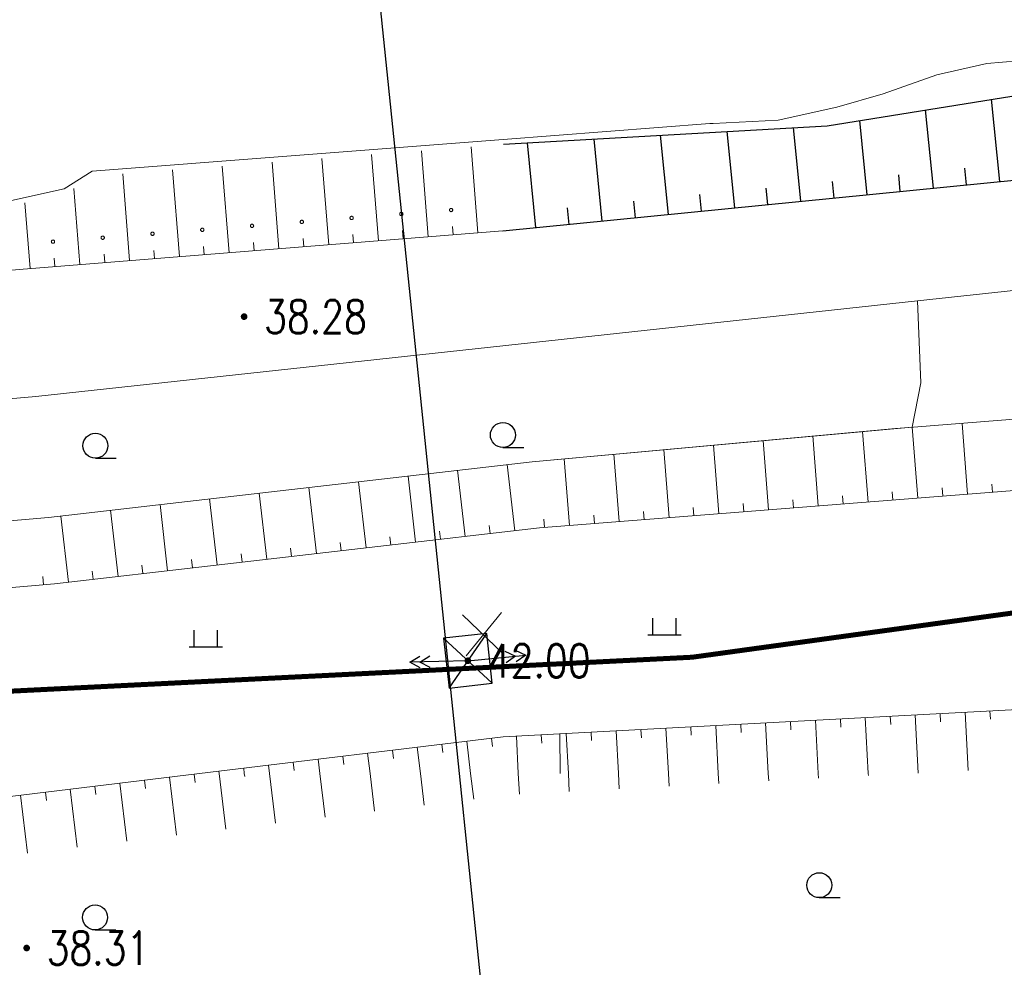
# Model space of a CAD drawing. Extents: x 39508475 to 39522402, y 3783947 to 3795549.
# Tile 21 of 256: x 39509590 to 39509649, y 3794238 to 3794295. Entities that reach past the tile are written whole.
import ezdxf
from ezdxf.enums import TextEntityAlignment as Align

# ---------------------------------------------------------------- set-up
doc = ezdxf.new("R2010")
doc.units = 0
doc.linetypes.add('X3', pattern=[5, 4, -1])
doc.layers.get('0').update_dxf_attribs({"linetype": 'CONTINUOUS'})
for name, color, linetype in [('DLSS', 4, 'CONTINUOUS'), ('DMTZ', 3, 'CONTINUOUS'), ('GCD', 1, 'CONTINUOUS'), ('GXYZ', 2, 'CONTINUOUS'), ('JMD', 6, 'CONTINUOUS'), ('SXSS', 5, 'CONTINUOUS'), ('ZBTZ', 3, 'CONTINUOUS'), ('断面线', 2, 'CONTINUOUS')]:
    doc.layers.add(name, color=color, linetype=linetype)
doc.styles.add('HZ', font='rs', dxfattribs={"width": 0.8, "bigfont": 'hztxt'})
doc.linetypes.add('X4', pattern='A,0,-1e-09,[149,symbolx.shx,S=0.15,R=0,X=0,Y=0],-1.6', length=1.6)

# ---------------------------------------------------------------- blocks, each defined once
blk = doc.blocks.new('9330003')
at = {"color": 0}
blk.add_line((0, -0.75), (1.25, -0.75), dxfattribs=at)
blk.add_circle((0, 0), 0.75, dxfattribs=at)
blk = doc.blocks.new('9120003')
at = {"color": 0}
for p, q in [((-0.7, 0), (-0.7, 1)), ((0.7, 0), (0.7, 1)), ((-1, 0), (1, 0))]:
    blk.add_line(p, q, dxfattribs=at)
blk = doc.blocks.new('gc013a')
at = {"linetype": 'Continuous'}
blk.add_line((0.5, 0), (4, 0), dxfattribs=at)
at = {"linetype": 'Continuous', "flags": 128}
for points in [[(2.772, 0.354), (3.384, 0), (2.772, -0.354)], [(3.388, 0.354), (4, 0), (3.388, -0.354)]]:
    blk.add_lwpolyline(points, dxfattribs=at)
blk = doc.blocks.new('gc200')
at = {"const_width": 0.2}
blk.add_lwpolyline([(-0.1, 0, 1), (0.1, 0, 1)], format="xyb", close=True, dxfattribs=at)

msp = doc.modelspace()

# ---------------------------------------------------------------- linework, layer by layer
at = {"layer": 'DLSS', "linetype": 'X3', "const_width": 0.3, "flags": 128}
msp.add_lwpolyline([(39509115.83491, 3794201.06317), (39509126.55477, 3794210.45786), (39509130.51645, 3794212.39892), (39509159.51346, 3794215.03875), (39509207.40211, 3794218.07486), (39509225.30682, 3794219.3266), (39509228.88011, 3794222.19936), (39509238.6678, 3794234.85502), (39509242.86251, 3794239.51355), (39509257.02184, 3794243.48767), (39509261.91569, 3794243.64296), (39509289.12945, 3794241.93669), (39509315.64685, 3794240.14964), (39509332.75644, 3794241.46991), (39509358.18356, 3794240.22775), (39509379.27259, 3794241.62566), (39509386.18611, 3794243.10086), (39509391.15764, 3794243.10086), (39509400.47925, 3794243.02322), (39509412.38861, 3794242.17313), (39509417.74853, 3794241.62963), (39509421.7879, 3794241.78491), (39509427.69158, 3794242.4837), (39509444.41727, 3794243.49631), (39509465.80709, 3794243.8098), (39509489.91103, 3794245.05208), (39509517.2818, 3794246.99312), (39509553.9022, 3794250.41078), (39509589.12197, 3794254.9263), (39509630.63833, 3794256.99329), (39509680.16049, 3794263.82929), (39509707.62118, 3794265.56804), (39509737.86388, 3794269.93302), (39509794.70316, 3794276.15403), (39509850.66557, 3794282.62754), (39509880.16374, 3794286.35696), (39509954.7622, 3794297.42352), (39509964.21347, 3794301.81731), (39509969.9282, 3794302.14685), (39509974.54394, 3794302.14685), (39509978.17059, 3794302.14685), (39510023.11311, 3794305.38856), (39510088.4093, 3794314.72115), (39510113.14818, 3794318.86658), (39510126.22235, 3794322.50133), (39510146.96289, 3794323.37704), (39510152.85059, 3794324.06937), (39510158.39196, 3794324.24245), (39510167.13694, 3794324.58862), (39510192.46151, 3794325.19962), (39510213.7981, 3794325.72108), (39510219.59923, 3794326.67304), (39510232.6734, 3794327.45191), (39510260.06199, 3794328.23403), (39510275.49099, 3794329.01616), (39510282.07137, 3794329.01616), (39510298.4572, 3794329.01616), (39510315.18874, 3794329.96812), (39510324.10689, 3794330.66045), (39510329.9946, 3794331.09316), (39510345.52681, 3794332.48107), (39510368.32346, 3794333.43303), (39510394.05735, 3794334.64786), (39510406.00594, 3794336.3787), (39510417.98073, 3794338.02494), (39510452.54562, 3794337.59495), (39510479.78196, 3794337.59495), (39510543.88737, 3794336.29021), (39510556.54105, 3794336.29021), (39510581.31334, 3794336.5755), (39510618.07159, 3794335.43437), (39510652.44832, 3794335.43437), (39510686.25779, 3794334.29324), (39510720.16144, 3794334.10306), (39510731.95885, 3794334.10306), (39510761.49667, 3794334.57853), (39510795.67906, 3794334.00867), (39510826.72559, 3794333.05773), (39510851.78793, 3794333.24763), (39510863.29993, 3794332.96235), (39510872.81399, 3794332.96235), (39510879.28354, 3794332.96235), (39510904.25142, 3794334.68248), (39510911.4821, 3794334.68248), (39510945.95909, 3794333.15468), (39510980.63469, 3794333.24978), (39511012.8349, 3794333.44196), (39511047.12356, 3794333.63215), (39511082.55429, 3794334.48799), (39511110.90615, 3794335.43893), (39511139.01686, 3794333.15668), (39511167.68643, 3794331.15756), (39511206.73306, 3794327.91649), (39511240.07003, 3794325.43789), (39511276.54237, 3794319.63185), (39511308.7302, 3794313.92021), (39511343.5952, 3794306.68404), (39511391.97605, 3794294.40404), (39511438.25927, 3794284.49665), (39511464.71904, 3794278.31282), (39511487.58485, 3794272.97939), (39511519.49325, 3794265.93385), (39511557.88793, 3794257.24632), (39511582.13035, 3794253.86736), (39511626.90746, 3794244.6447), (39511638.75233, 3794243.03028), (39511652.34701, 3794240.60866), (39511681.84907, 3794233.47304), (39511694.36696, 3794234.68385), (39511704.89158, 3794235.23448), (39511713.97404, 3794237.88499), (39511732.37087, 3794243.38601), (39511778.62181, 3794247.98241), (39511821.93597, 3794253.29104), (39511832.70661, 3794255.42448), (39511837.05448, 3794256.48442), (39511843.94745, 3794257.22638), (39511884.35086, 3794263.798), (39511944.43671, 3794272.07796), (39511959.43624, 3794278.03052), (39511964.42039, 3794279.51443), (39511972.798, 3794281.8463), (39511984.56908, 3794284.07217), (39512007.92628, 3794289.3808), (39512054.95431, 3794294.47983), (39512090.72123, 3794299.15106), (39512102.49231, 3794301.16494), (39512112.4606, 3794301.58891), (39512113.8392, 3794302.11889)], dxfattribs=at)
at = {"layer": 'DMTZ', "linetype": 'Continuous', "lineweight": 0}
for points in [[(39509750, 3794280.93199), (39509721.113, 3794276.715), (39509718.224, 3794276.715), (39509643.932, 3794270.812), (39509642.856, 3794270.746), (39509621.013, 3794268.738)], [(39509750, 3794276.61551), (39509722.118, 3794272.728), (39509691.283, 3794270.247), (39509621.47, 3794264.765)], [(39509644.2, 3794266.549), (39509643.866, 3794270.808)], [(39509647.191, 3794266.784), (39509646.857, 3794271.044)], [(39509638.218, 3794266.08), (39509637.888, 3794270.289)], [(39509641.209, 3794266.315), (39509640.875, 3794270.564)], [(39509632.236, 3794265.61), (39509631.912, 3794269.74)], [(39509635.227, 3794265.845), (39509634.9, 3794270.015)], [(39509626.255, 3794265.14), (39509625.938, 3794269.191)], [(39509629.246, 3794265.375), (39509628.925, 3794269.465)], [(39509621.013, 3794268.738), (39509591.949, 3794265.393), (39509568.955, 3794263.403), (39509550.513, 3794261.128), (39509538.595, 3794259.092), (39509518.569, 3794256.637), (39509500, 3794254.355)], [(39509619.979, 3794264.593), (39509619.522, 3794268.566)], [(39509623.264, 3794264.905), (39509622.951, 3794268.916)], [(39509614.019, 3794263.907), (39509613.562, 3794267.88)], [(39509616.999, 3794264.25), (39509616.542, 3794268.223)], [(39509608.058, 3794263.221), (39509607.601, 3794267.194)], [(39509611.038, 3794263.564), (39509610.581, 3794267.537)], [(39509648.686, 3794266.902), (39509648.646, 3794267.4)], [(39509605.077, 3794262.878), (39509604.62, 3794266.851)], [(39509639.714, 3794266.197), (39509639.674, 3794266.695)], [(39509642.704, 3794266.432), (39509642.664, 3794266.93)], [(39509645.695, 3794266.667), (39509645.655, 3794267.165)], [(39509599.117, 3794262.192), (39509598.66, 3794266.165)], [(39509602.097, 3794262.535), (39509601.64, 3794266.508)], [(39509633.732, 3794265.727), (39509633.692, 3794266.225)], [(39509636.723, 3794265.962), (39509636.683, 3794266.46)], [(39509593.156, 3794261.506), (39509592.7, 3794265.479)], [(39509596.136, 3794261.849), (39509595.679, 3794265.822)], [(39509624.759, 3794265.023), (39509624.719, 3794265.521)], [(39509627.75, 3794265.258), (39509627.71, 3794265.756)], [(39509630.741, 3794265.493), (39509630.701, 3794265.991)], [(39509618.489, 3794264.421), (39509618.431, 3794264.917)], [(39509621.769, 3794264.788), (39509621.73, 3794265.286)], [(39509621.47, 3794264.765), (39509592.328, 3794261.411), (39509569.35, 3794259.422), (39509551.095, 3794257.171), (39509539.163, 3794255.132), (39509519.461, 3794252.717), (39509500, 3794250.242)], [(39509615.509, 3794264.078), (39509615.451, 3794264.574)], [(39509609.548, 3794263.392), (39509609.49, 3794263.888)], [(39509612.528, 3794263.735), (39509612.47, 3794264.231)], [(39509603.587, 3794262.706), (39509603.529, 3794263.202)], [(39509606.568, 3794263.049), (39509606.51, 3794263.545)], [(39509597.627, 3794262.02), (39509597.569, 3794262.516)], [(39509600.607, 3794262.363), (39509600.549, 3794262.859)], [(39509594.646, 3794261.677), (39509594.589, 3794262.173)], [(39509591.664, 3794261.353), (39509591.62, 3794261.851)], [(39509750, 3794259.88152), (39509748.064, 3794259.556), (39509747.179, 3794259.363), (39509746.743, 3794258.426), (39509685.779, 3794253.094), (39509685.233, 3794253.244), (39509683.649, 3794253.706), (39509682.373, 3794254.586), (39509680.745, 3794255.378), (39509678.743, 3794255.774), (39509676.829, 3794255.73), (39509675.091, 3794255.488), (39509671.593, 3794255.972), (39509670.009, 3794256.236), (39509668.007, 3794256.28), (39509665.895, 3794256.214), (39509663.937, 3794256.016), (39509662.529, 3794255.73), (39509661.143, 3794255.378), (39509659.955, 3794254.85), (39509658.877, 3794254.322), (39509619.288, 3794252.214), (39509601.03412, 3794250)], [(39509645.535, 3794253.611), (39509645.561, 3794253.111)], [(39509647.033, 3794253.691), (39509647.219, 3794250.196)], [(39509648.531, 3794253.771), (39509648.557, 3794253.271)], [(39509635.05, 3794253.053), (39509635.21248, 3794250)], [(39509636.548, 3794253.133), (39509636.574, 3794252.633)], [(39509638.046, 3794253.212), (39509638.21699, 3794250)], [(39509639.544, 3794253.292), (39509639.57, 3794252.792)], [(39509641.042, 3794253.372), (39509641.22145, 3794250)], [(39509642.54, 3794253.452), (39509642.566, 3794252.952)], [(39509644.037, 3794253.531), (39509644.223, 3794250.037)], [(39509623.067, 3794252.415), (39509623.19552, 3794250)], [(39509624.565, 3794252.495), (39509624.591, 3794251.995)], [(39509626.063, 3794252.574), (39509626.20002, 3794250)], [(39509627.561, 3794252.654), (39509627.587, 3794252.154)], [(39509629.059, 3794252.734), (39509629.2045, 3794250)], [(39509630.557, 3794252.814), (39509630.583, 3794252.314)], [(39509632.054, 3794252.893), (39509632.20801, 3794250)], [(39509633.552, 3794252.973), (39509633.578, 3794252.473)], [(39509617.089, 3794251.947), (39509617.32495, 3794250)], [(39509618.578, 3794252.127), (39509618.638, 3794251.63)], [(39509620.071, 3794252.255), (39509620.18911, 3794250)], [(39509621.569, 3794252.335), (39509621.595, 3794251.835)], [(39509611.132, 3794251.224), (39509611.28037, 3794250)], [(39509612.621, 3794251.405), (39509612.681, 3794250.908)], [(39509614.11, 3794251.586), (39509614.3022, 3794250)], [(39509615.6, 3794251.766), (39509615.66, 3794251.269)], [(39509606.665, 3794250.683), (39509606.725, 3794250.186)], [(39509608.154, 3794250.863), (39509608.25861, 3794250)], [(39509609.643, 3794251.044), (39509609.703, 3794250.547)], [(39509602.198, 3794250.141), (39509602.21509, 3794250)], [(39509603.687, 3794250.321), (39509603.72575, 3794250)], [(39509605.176, 3794250.502), (39509605.23685, 3794250)], [(39509601.03412, 3794250), (39509535.208, 3794242.016), (39509500, 3794238.817)], [(39509597.73, 3794249.599), (39509597.79, 3794249.102)], [(39509599.22, 3794249.779), (39509599.641, 3794246.306)], [(39509600.709, 3794249.96), (39509600.769, 3794249.463)], [(39509602.21509, 3794250), (39509602.619, 3794246.667)], [(39509603.72575, 3794250), (39509603.747, 3794249.824)], [(39509605.23685, 3794250), (39509605.597, 3794247.029)], [(39509608.25861, 3794250), (39509608.575, 3794247.39)], [(39509611.28037, 3794250), (39509611.553, 3794247.751)], [(39509614.3022, 3794250), (39509614.531, 3794248.112)], [(39509617.32495, 3794250), (39509617.51, 3794248.473)], [(39509620.18911, 3794250), (39509620.254, 3794248.761)], [(39509623.19552, 3794250), (39509623.253, 3794248.92)], [(39509626.20002, 3794250), (39509626.249, 3794249.08)], [(39509629.2045, 3794250), (39509629.245, 3794249.239)], [(39509632.20801, 3794250), (39509632.24, 3794249.399)], [(39509635.21248, 3794250), (39509635.236, 3794249.558)], [(39509638.21699, 3794250), (39509638.232, 3794249.718)], [(39509641.22145, 3794250), (39509641.228, 3794249.877)], [(39509591.774, 3794248.876), (39509591.834, 3794248.379)], [(39509593.263, 3794249.057), (39509593.684, 3794245.584)], [(39509594.752, 3794249.238), (39509594.812, 3794248.741)], [(39509596.241, 3794249.418), (39509596.662, 3794245.945)], [(39509590.285, 3794248.696), (39509590.706, 3794245.223)]]:
    msp.add_lwpolyline(points, dxfattribs=at)
at = {"layer": 'GXYZ', "linetype": 'Continuous'}
for p, q in [((39509616.02582, 3794255.14171, 41.815), (39509618.29418, 3794258.42029, 41.815)), ((39509615.69582, 3794258.13371, 41.815), (39509618.62418, 3794255.42829, 41.815))]:
    msp.add_line(p, q, dxfattribs=at)
at = {"layer": 'GXYZ', "linetype": 'Continuous', "elevation": 41.815, "flags": 128}
msp.add_lwpolyline([(39509615.69582, 3794258.13371), (39509616.02582, 3794255.14171), (39509618.62418, 3794255.42829), (39509618.29418, 3794258.42029)], close=True, dxfattribs=at)
at = {"layer": 'JMD', "linetype": 'Continuous', "lineweight": 0}
for points in [[(39509616.835, 3794259.546), (39509619.299, 3794257.17)], [(39509617.055, 3794257.082), (39509619.189, 3794259.678)]]:
    msp.add_lwpolyline(points, dxfattribs=at)
at = {"layer": 'SXSS', "linetype": 'Continuous'}
for p, q in [((39509649.11498, 3794285.57242), (39509648.62362, 3794290.51723)), ((39509645.13458, 3794285.1769), (39509644.66698, 3794289.88263)), ((39509641.15418, 3794284.78138), (39509640.71034, 3794289.24803)), ((39509633.19339, 3794283.99033), (39509632.73674, 3794288.58591)), ((39509637.17379, 3794284.38585), (39509636.73355, 3794288.81626)), ((39509625.2326, 3794283.19928), (39509624.74312, 3794288.12519)), ((39509629.21299, 3794283.59481), (39509628.73993, 3794288.35555)), ((39509621.2522, 3794282.80376), (39509620.74631, 3794287.89484)), ((39509647.12478, 3794285.37466), (39509647.0259, 3794286.36976)), ((39509639.16399, 3794284.58361), (39509639.0651, 3794285.57871)), ((39509643.14438, 3794284.97914), (39509643.0455, 3794285.97424)), ((39509635.18359, 3794284.18809), (39509635.08471, 3794285.18319)), ((39509627.22279, 3794283.39705), (39509627.12391, 3794284.39214)), ((39509631.20319, 3794283.79257), (39509631.10431, 3794284.78767)), ((39509623.2424, 3794283.00152), (39509623.14352, 3794283.99662))]:
    msp.add_line(p, q, dxfattribs=at)
at = {"layer": 'SXSS', "linetype": 'X4', "flags": 128}
msp.add_lwpolyline([(39509619.309, 3794287.812), (39509638.73895, 3794288.93184), (39509657.58385, 3794291.95434), (39509688.17649, 3794293.49975), (39509719.68268, 3794297.58299), (39509752.45906, 3794301.03285), (39509846.67065, 3794311.34306), (39509915.4199, 3794317.65099), (39509933.79365, 3794319.09141), (39509949.81969, 3794321.25312), (39509979.06628, 3794326.03646), (39510004.674, 3794330.482)], dxfattribs=at)
at = {"layer": 'SXSS', "color": 5, "linetype": 'Continuous', "flags": 128}
msp.add_lwpolyline([(39509619.262, 3794282.606), (39509657.061, 3794286.362), (39509750.723, 3794294.85), (39509911.833, 3794311.117), (39510005.057, 3794328.017)], dxfattribs=at)
at = {"layer": 'SXSS', "linetype": 'Continuous', "lineweight": 0}
for points in [[(39509532.073, 3794279.366), (39509551.813, 3794282.258), (39509556.103, 3794283.116), (39509560.811, 3794283.82), (39509573.177, 3794284.608), (39509579.123, 3794284.569), (39509584.139, 3794284.437), (39509589.375, 3794284.349), (39509592.895, 3794285.141), (39509594.581, 3794286.199), (39509619.286, 3794288.111), (39509631.698, 3794289.072), (39509631.901, 3794289.057), (39509635.795, 3794289.255), (39509639.337, 3794290.047), (39509642.109, 3794290.839), (39509645.343, 3794291.983), (39509648.335, 3794292.665), (39509652.119, 3794292.995)], [(39509614.776, 3794282.249), (39509614.365, 3794287.429)], [(39509617.766, 3794282.487), (39509617.355, 3794287.661)], [(39509605.804, 3794281.537), (39509605.391, 3794286.735)], [(39509608.794, 3794281.774), (39509608.382, 3794286.966)], [(39509611.785, 3794282.012), (39509611.373, 3794287.198)], [(39509599.822, 3794281.062), (39509599.408, 3794286.272)], [(39509602.813, 3794281.299), (39509602.4, 3794286.504)], [(39509596.832, 3794280.824), (39509596.418, 3794286.041)], [(39509593.841, 3794280.587), (39509593.478, 3794285.154)], [(39509590.85, 3794280.349), (39509590.541, 3794284.305)], [(39509616.251, 3794283.863), (39509616.249, 3794283.88), (39509616.244, 3794283.897), (39509616.237, 3794283.912), (39509616.227, 3794283.927), (39509616.215, 3794283.939), (39509616.201, 3794283.949), (39509616.185, 3794283.956), (39509616.168, 3794283.961), (39509616.151, 3794283.963), (39509616.134, 3794283.961), (39509616.117, 3794283.956), (39509616.102, 3794283.949), (39509616.087, 3794283.939), (39509616.075, 3794283.927), (39509616.065, 3794283.912), (39509616.058, 3794283.897), (39509616.053, 3794283.88), (39509616.051, 3794283.863), (39509616.053, 3794283.846), (39509616.058, 3794283.829), (39509616.065, 3794283.814), (39509616.075, 3794283.799), (39509616.087, 3794283.787), (39509616.101, 3794283.777), (39509616.117, 3794283.77), (39509616.134, 3794283.765), (39509616.151, 3794283.763), (39509616.168, 3794283.765), (39509616.185, 3794283.77), (39509616.201, 3794283.777), (39509616.215, 3794283.787), (39509616.227, 3794283.799), (39509616.237, 3794283.813), (39509616.244, 3794283.829), (39509616.249, 3794283.846), (39509616.251, 3794283.863)], [(39509607.28, 3794283.15), (39509607.278, 3794283.167), (39509607.273, 3794283.184), (39509607.266, 3794283.199), (39509607.256, 3794283.214), (39509607.244, 3794283.226), (39509607.23, 3794283.236), (39509607.214, 3794283.243), (39509607.197, 3794283.248), (39509607.18, 3794283.25), (39509607.163, 3794283.248), (39509607.146, 3794283.243), (39509607.131, 3794283.236), (39509607.116, 3794283.226), (39509607.104, 3794283.214), (39509607.094, 3794283.199), (39509607.087, 3794283.184), (39509607.082, 3794283.167), (39509607.08, 3794283.15), (39509607.082, 3794283.133), (39509607.087, 3794283.116), (39509607.094, 3794283.101), (39509607.104, 3794283.086), (39509607.116, 3794283.074), (39509607.13, 3794283.064), (39509607.146, 3794283.057), (39509607.163, 3794283.052), (39509607.18, 3794283.05), (39509607.197, 3794283.052), (39509607.214, 3794283.057), (39509607.23, 3794283.064), (39509607.244, 3794283.074), (39509607.256, 3794283.086), (39509607.266, 3794283.1), (39509607.273, 3794283.116), (39509607.278, 3794283.133), (39509607.28, 3794283.15)], [(39509610.27, 3794283.388), (39509610.268, 3794283.405), (39509610.263, 3794283.422), (39509610.256, 3794283.437), (39509610.246, 3794283.452), (39509610.234, 3794283.464), (39509610.22, 3794283.474), (39509610.204, 3794283.481), (39509610.187, 3794283.486), (39509610.17, 3794283.488), (39509610.153, 3794283.486), (39509610.136, 3794283.481), (39509610.121, 3794283.474), (39509610.106, 3794283.464), (39509610.094, 3794283.452), (39509610.084, 3794283.437), (39509610.077, 3794283.422), (39509610.072, 3794283.405), (39509610.07, 3794283.388), (39509610.072, 3794283.371), (39509610.077, 3794283.354), (39509610.084, 3794283.339), (39509610.094, 3794283.324), (39509610.106, 3794283.312), (39509610.12, 3794283.302), (39509610.136, 3794283.295), (39509610.153, 3794283.29), (39509610.17, 3794283.288), (39509610.187, 3794283.29), (39509610.204, 3794283.295), (39509610.22, 3794283.302), (39509610.234, 3794283.312), (39509610.246, 3794283.324), (39509610.256, 3794283.338), (39509610.263, 3794283.354), (39509610.268, 3794283.371), (39509610.27, 3794283.388)], [(39509613.261, 3794283.625), (39509613.259, 3794283.642), (39509613.254, 3794283.659), (39509613.247, 3794283.674), (39509613.237, 3794283.689), (39509613.225, 3794283.701), (39509613.211, 3794283.711), (39509613.195, 3794283.718), (39509613.178, 3794283.723), (39509613.161, 3794283.725), (39509613.144, 3794283.723), (39509613.127, 3794283.718), (39509613.112, 3794283.711), (39509613.097, 3794283.701), (39509613.085, 3794283.689), (39509613.075, 3794283.674), (39509613.068, 3794283.659), (39509613.063, 3794283.642), (39509613.061, 3794283.625), (39509613.063, 3794283.608), (39509613.068, 3794283.591), (39509613.075, 3794283.576), (39509613.085, 3794283.561), (39509613.097, 3794283.549), (39509613.111, 3794283.539), (39509613.127, 3794283.532), (39509613.144, 3794283.527), (39509613.161, 3794283.525), (39509613.178, 3794283.527), (39509613.195, 3794283.532), (39509613.211, 3794283.539), (39509613.225, 3794283.549), (39509613.237, 3794283.561), (39509613.247, 3794283.575), (39509613.254, 3794283.591), (39509613.259, 3794283.608), (39509613.261, 3794283.625)], [(39509619.262, 3794282.606), (39509590.427, 3794280.316), (39509567.365, 3794278.32), (39509548.343, 3794275.974), (39509536.405, 3794273.934), (39509515.018, 3794271.312), (39509511.934, 3794270.972), (39509510.442, 3794270.808), (39509508.951, 3794270.644), (39509507.459, 3794270.479), (39509505.968, 3794270.315), (39509504.477, 3794270.151), (39509502.986, 3794269.987), (39509501.494, 3794269.822), (39509500, 3794269.657)], [(39509601.299, 3794282.675), (39509601.297, 3794282.692), (39509601.292, 3794282.709), (39509601.285, 3794282.724), (39509601.275, 3794282.739), (39509601.263, 3794282.751), (39509601.249, 3794282.761), (39509601.233, 3794282.768), (39509601.216, 3794282.773), (39509601.199, 3794282.775), (39509601.182, 3794282.773), (39509601.165, 3794282.768), (39509601.15, 3794282.761), (39509601.135, 3794282.751), (39509601.123, 3794282.739), (39509601.113, 3794282.724), (39509601.106, 3794282.709), (39509601.101, 3794282.692), (39509601.099, 3794282.675), (39509601.101, 3794282.658), (39509601.106, 3794282.641), (39509601.113, 3794282.626), (39509601.123, 3794282.611), (39509601.135, 3794282.599), (39509601.149, 3794282.589), (39509601.165, 3794282.582), (39509601.182, 3794282.577), (39509601.199, 3794282.575), (39509601.216, 3794282.577), (39509601.233, 3794282.582), (39509601.249, 3794282.589), (39509601.263, 3794282.599), (39509601.275, 3794282.611), (39509601.285, 3794282.625), (39509601.292, 3794282.641), (39509601.297, 3794282.658), (39509601.299, 3794282.675)], [(39509604.288, 3794282.913), (39509604.286, 3794282.93), (39509604.281, 3794282.947), (39509604.274, 3794282.962), (39509604.264, 3794282.977), (39509604.252, 3794282.989), (39509604.238, 3794282.999), (39509604.222, 3794283.006), (39509604.205, 3794283.011), (39509604.188, 3794283.013), (39509604.171, 3794283.011), (39509604.154, 3794283.006), (39509604.139, 3794282.999), (39509604.124, 3794282.989), (39509604.112, 3794282.977), (39509604.102, 3794282.962), (39509604.095, 3794282.947), (39509604.09, 3794282.93), (39509604.088, 3794282.913), (39509604.09, 3794282.896), (39509604.095, 3794282.879), (39509604.102, 3794282.864), (39509604.112, 3794282.849), (39509604.124, 3794282.837), (39509604.138, 3794282.827), (39509604.154, 3794282.82), (39509604.171, 3794282.815), (39509604.188, 3794282.813), (39509604.205, 3794282.815), (39509604.222, 3794282.82), (39509604.238, 3794282.827), (39509604.252, 3794282.837), (39509604.264, 3794282.849), (39509604.274, 3794282.863), (39509604.281, 3794282.879), (39509604.286, 3794282.896), (39509604.288, 3794282.913)], [(39509613.28, 3794282.13), (39509613.24, 3794282.628)], [(39509616.271, 3794282.368), (39509616.231, 3794282.866)], [(39509592.327, 3794281.963), (39509592.325, 3794281.98), (39509592.32, 3794281.997), (39509592.313, 3794282.012), (39509592.303, 3794282.027), (39509592.291, 3794282.039), (39509592.277, 3794282.049), (39509592.261, 3794282.056), (39509592.244, 3794282.061), (39509592.227, 3794282.063), (39509592.21, 3794282.061), (39509592.193, 3794282.056), (39509592.178, 3794282.049), (39509592.163, 3794282.039), (39509592.151, 3794282.027), (39509592.141, 3794282.012), (39509592.134, 3794281.997), (39509592.129, 3794281.98), (39509592.127, 3794281.963), (39509592.129, 3794281.946), (39509592.134, 3794281.929), (39509592.141, 3794281.914), (39509592.151, 3794281.899), (39509592.163, 3794281.887), (39509592.177, 3794281.877), (39509592.193, 3794281.87), (39509592.21, 3794281.865), (39509592.227, 3794281.863), (39509592.244, 3794281.865), (39509592.261, 3794281.87), (39509592.277, 3794281.877), (39509592.291, 3794281.887), (39509592.303, 3794281.899), (39509592.313, 3794281.913), (39509592.32, 3794281.929), (39509592.325, 3794281.946), (39509592.327, 3794281.963)], [(39509595.317, 3794282.2), (39509595.315, 3794282.217), (39509595.31, 3794282.234), (39509595.303, 3794282.249), (39509595.293, 3794282.264), (39509595.281, 3794282.276), (39509595.267, 3794282.286), (39509595.251, 3794282.293), (39509595.234, 3794282.298), (39509595.217, 3794282.3), (39509595.2, 3794282.298), (39509595.183, 3794282.293), (39509595.168, 3794282.286), (39509595.153, 3794282.276), (39509595.141, 3794282.264), (39509595.131, 3794282.249), (39509595.124, 3794282.234), (39509595.119, 3794282.217), (39509595.117, 3794282.2), (39509595.119, 3794282.183), (39509595.124, 3794282.166), (39509595.131, 3794282.151), (39509595.141, 3794282.136), (39509595.153, 3794282.124), (39509595.167, 3794282.114), (39509595.183, 3794282.107), (39509595.2, 3794282.102), (39509595.217, 3794282.1), (39509595.234, 3794282.102), (39509595.251, 3794282.107), (39509595.267, 3794282.114), (39509595.281, 3794282.124), (39509595.293, 3794282.136), (39509595.303, 3794282.15), (39509595.31, 3794282.166), (39509595.315, 3794282.183), (39509595.317, 3794282.2)], [(39509598.307, 3794282.438), (39509598.305, 3794282.455), (39509598.3, 3794282.472), (39509598.293, 3794282.487), (39509598.283, 3794282.502), (39509598.271, 3794282.514), (39509598.257, 3794282.524), (39509598.241, 3794282.531), (39509598.224, 3794282.536), (39509598.207, 3794282.538), (39509598.19, 3794282.536), (39509598.173, 3794282.531), (39509598.158, 3794282.524), (39509598.143, 3794282.514), (39509598.131, 3794282.502), (39509598.121, 3794282.487), (39509598.114, 3794282.472), (39509598.109, 3794282.455), (39509598.107, 3794282.438), (39509598.109, 3794282.421), (39509598.114, 3794282.404), (39509598.121, 3794282.389), (39509598.131, 3794282.374), (39509598.143, 3794282.362), (39509598.157, 3794282.352), (39509598.173, 3794282.345), (39509598.19, 3794282.34), (39509598.207, 3794282.338), (39509598.224, 3794282.34), (39509598.241, 3794282.345), (39509598.257, 3794282.352), (39509598.271, 3794282.362), (39509598.283, 3794282.374), (39509598.293, 3794282.388), (39509598.3, 3794282.404), (39509598.305, 3794282.421), (39509598.307, 3794282.438)], [(39509607.299, 3794281.655), (39509607.259, 3794282.153)], [(39509610.29, 3794281.893), (39509610.25, 3794282.391)], [(39509598.327, 3794280.943), (39509598.287, 3794281.441)], [(39509601.318, 3794281.18), (39509601.278, 3794281.678)], [(39509604.308, 3794281.418), (39509604.268, 3794281.916)], [(39509592.346, 3794280.468), (39509592.306, 3794280.966)], [(39509595.336, 3794280.705), (39509595.296, 3794281.203)]]:
    msp.add_lwpolyline(points, dxfattribs=at)
at = {"layer": 'ZBTZ', "color": 114, "linetype": 'X4', "lineweight": 0, "true_color": 0x009944}
for points in [[(39509750, 3794289.80111), (39509658.117, 3794279.914), (39509644.169, 3794278.401), (39509591.194, 3794272.654), (39509568.175, 3794270.662), (39509549.464, 3794268.354), (39509537.536, 3794266.316), (39509516.868, 3794263.782), (39509500, 3794261.58)], [(39509644.169, 3794278.401), (39509644.387, 3794273.472)], [(39509622.71183, 3794250), (39509622.692, 3794252.395)]]:
    msp.add_lwpolyline(points, dxfattribs=at)
at = {"layer": 'ZBTZ', "linetype": 'Continuous', "lineweight": 0}
msp.add_lwpolyline([(39509518.569, 3794256.637), (39509500, 3794254.355), (39509500, 3794261.58), (39509516.868, 3794263.782), (39509537.536, 3794266.316), (39509549.464, 3794268.354), (39509568.175, 3794270.662), (39509591.194, 3794272.654), (39509644.169, 3794278.401), (39509644.387, 3794273.472), (39509643.866, 3794270.808), (39509621.013, 3794268.738), (39509591.949, 3794265.393), (39509568.955, 3794263.403), (39509550.513, 3794261.128), (39509518.569, 3794256.637)], dxfattribs=at)
at = {"layer": 'ZBTZ', "color": 114, "linetype": 'Continuous', "lineweight": 0, "true_color": 0x009944}
msp.add_lwpolyline([(39509500, 3794261.58), (39509516.868, 3794263.782), (39509537.536, 3794266.316), (39509549.464, 3794268.354), (39509568.175, 3794270.662), (39509591.194, 3794272.654), (39509644.169, 3794278.401), (39509644.387, 3794273.472), (39509643.866, 3794270.808), (39509621.013, 3794268.738), (39509591.949, 3794265.393), (39509568.955, 3794263.403), (39509550.513, 3794261.128), (39509518.569, 3794256.637), (39509500, 3794254.355)], dxfattribs=at)
at = {"layer": '断面线', "linetype": 'Continuous', "flags": 128}
msp.add_lwpolyline([(39509603.4383, 3794378.05281), (39509610.28493, 3794311.60964), (39509623.52056, 3794183.16425)], dxfattribs=at)

# ---------------------------------------------------------------- block references
at = {"layer": 'GCD', "linetype": 'Continuous'}
ref = msp.add_blockref('gc200', (39509603.7131, 3794277.457, 38.28), dxfattribs=at)
ref.add_attrib('height', '38.28', dxfattribs={"linetype": 'Continuous', "height": 2, "style": 'HZ', "width": 0.8}).set_placement((39509604.9131, 3794277.457, 38.28), align=Align.MIDDLE_LEFT)
ref = msp.add_blockref('gc200', (39509617.16, 3794256.781, 41.995), dxfattribs=at)
ref.add_attrib('height', '42.00', dxfattribs={"linetype": 'Continuous', "height": 2, "style": 'HZ', "width": 0.8}).set_placement((39509618.36, 3794256.781, 41.995), align=Align.MIDDLE_LEFT)
ref = msp.add_blockref('gc200', (39509590.6447, 3794239.52, 38.313), dxfattribs=at)
ref.add_attrib('height', '38.31', dxfattribs={"linetype": 'Continuous', "height": 2, "style": 'HZ', "width": 0.8}).set_placement((39509591.8447, 3794239.52, 38.313), align=Align.MIDDLE_LEFT)
at = {"layer": 'GXYZ', "linetype": 'Continuous'}
for p, rotation in [((39509616.66235, 3794256.73254, 41.815), 5.562082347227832), ((39509617.65982, 3794256.7943, 41.815), 181.523942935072)]:
    msp.add_blockref('gc013a', p, dxfattribs=dict(at, rotation=rotation))
at = {"layer": 'ZBTZ', "color": 114}
for p in [(39509619.262, 3794270.345), (39509594.778, 3794269.7), (39509638.27669, 3794243.29693), (39509594.754, 3794241.357)]:
    msp.add_blockref('9330003', p, dxfattribs=at)
at = {"layer": 'ZBTZ'}
for p in [(39509628.97, 3794258.347), (39509601.416, 3794257.624)]:
    msp.add_blockref('9120003', p, dxfattribs=at)

doc.saveas('drawing.dxf')
